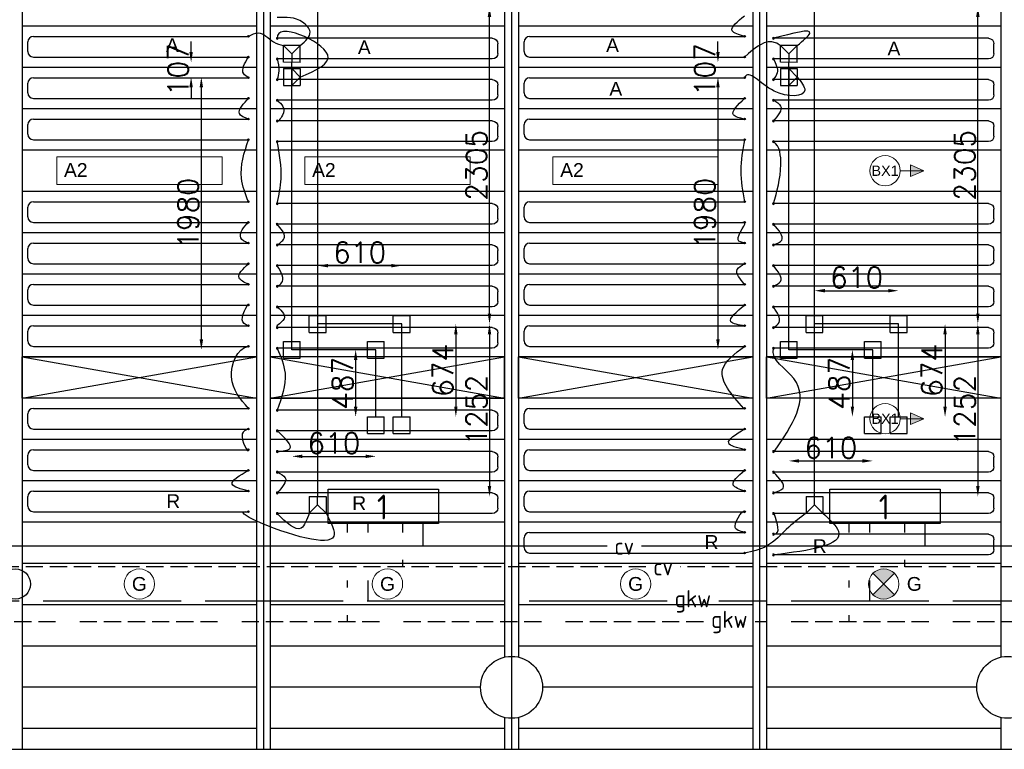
# Model space of a CAD drawing. Extents: x 7383 to 861143, y -570072 to -203000.
# Tile 24 of 30: x 468475 to 475618, y -257718 to -252422. Entities that reach past the tile are written whole.
import ezdxf
from ezdxf.enums import TextEntityAlignment as Align

# ---------------------------------------------------------------- set-up
doc = ezdxf.new("R2010")
doc.units = 0
doc.header["$LTSCALE"] = 25
for name, pattern in [('2322105', [47, 40, -7]), ('2322106', [47, 5, -2, 5, -2, 5, -2, 5, -2, 5, -2, 5, -7]), ('2322107', [2000, 1000, 1000]), ('2322108', [7, 5, -2])]:
    doc.linetypes.add(name, pattern=pattern)
doc.layers.get('0').update_dxf_attribs({"linetype": 'CONTINUOUS'})
doc.layers.get('DEFPOINTS').update_dxf_attribs({"linetype": 'CONTINUOUS'})
for name, color, linetype in [('60', 7, 'CONTINUOUS'), ('KP-bandraster', 5, 'CONTINUOUS'), ('KP-koppelingen', 6, 'CONTINUOUS'), ('KP-leidingen(aanvoer)', 5, 'CONTINUOUS'), ('KP-leidingen(retour)', 1, 'CONTINUOUS'), ('KP-Lucht aanvoer', 6, 'CONTINUOUS'), ('KP-lucht centreline', 2, 'CONTINUOUS'), ('KP-maatvoering', 7, 'CONTINUOUS'), ('KP-Melders', 3, 'CONTINUOUS'), ('KP-Oppervlak', 3, 'CONTINUOUS'), ('KP-panelen', 1, 'CONTINUOUS'), ('KP-registers', 4, 'CONTINUOUS'), ('KP-slangen', 7, 'CONTINUOUS'), ('KP-tekst', 7, 'CONTINUOUS'), ('SYM-W', 7, 'CONTINUOUS'), ('WB561---_ATT', 7, 'CONTINUOUS'), ('WL5501--', 130, 'CONTINUOUS'), ('WL5502--', 130, 'CONTINUOUS'), ('WL561---_AANVOER', 10, 'CONTINUOUS'), ('WL561---_RETOUR', 10, 'CONTINUOUS'), ('WT550---_CODE', 1, 'CONTINUOUS'), ('WT561---_CODE', 1, 'CONTINUOUS')]:
    doc.layers.add(name, color=color, linetype=linetype)
doc.layers.add('KP-Verlichting', color=2, linetype='CONTINUOUS', lineweight=18)
doc.styles.add('arial', font='ARIAL.TTF')
doc.styles.add('ISO', font='ISO.SHX')
doc.styles.add('MAATVOERING', font='iso.shx')
doc.styles.add('VERWOL-1', font='ROMANS.SHX')
doc.dimstyles.new('MARTIN', dxfattribs={"dimscale": 0, "dimtxt": 50, "dimasz": 75, "dimexe": 4, "dimexo": 4, "dimgap": 20, "dimtad": 1, "dimdec": 0, "dimrnd": 0.01, "dimzin": 1, "dimdsep": 46, "dimtxsty": 'VERWOL-1', "dimcen": -25, "dimdle": 1, "dimclrd": 7, "dimclre": 2, "dimclrt": 7, "dimadec": 0, "dimazin": 0, "dimtfac": 1, "dimtdec": 0, "dimtix": 1, "dimtofl": 0, "dimtmove": 0, "dimatfit": 3, "dimldrblk": 'OBLIQUE', "dimfxl": 0, "dimtvp": 33.333333, "dimtolj": 1, "dimtzin": 1, "dimarcsym": 0})

# ---------------------------------------------------------------- blocks, each defined once
blk = doc.blocks.new('A$C3C0C6C1A')
at = {"layer": 'SYM-W', "color": 2, "linetype": 'Continuous'}
for points in [[(49869.6, -5411.6), (49069.6, -5411.6), (49069.6, -5161.6), (49869.6, -5161.6)], [(53510.2, -5411.5), (52710.2, -5411.5), (52710.2, -5161.5), (53510.2, -5161.5)]]:
    blk.add_lwpolyline(points, close=True, dxfattribs=at)
at = {"layer": 'WL5501--', "linetype": '2322105'}
for p, q in [((49359.1, -5475.5), (49359.1, -5411.6)), ((52999.8, -5475.5), (52999.8, -5411.5)), ((49359.1, -5975.5), (49359.1, -5825.5)), ((52999.8, -5975.5), (52999.8, -5825.5)), ((51528.1, -5975.5), (43924.1, -5975.5)), ((62827.7, -5975.5), (51903.1, -5975.5))]:
    blk.add_line(p, q, dxfattribs=at)
at = {"layer": 'WL5502--', "linetype": '2322106'}
for p, q in [((49209.1, -5475.5), (49209.1, -5411.6)), ((52849.8, -5475.5), (52849.8, -5411.5)), ((49209.1, -5875.5), (49209.1, -5825.5)), ((52849.8, -5875.5), (52849.8, -5825.5)), ((51792.3, -6125.5), (43774.1, -6125.5)), ((49209.1, -6125.5), (49209.1, -6075.5)), ((62827.7, -6125.5), (52167.3, -6125.5)), ((52849.8, -6125.5), (52849.8, -6075.5))]:
    blk.add_line(p, q, dxfattribs=at)
at = {"layer": 'WL561---_AANVOER', "linetype": '2322107'}
for p, q in [((49759.1, -5575.5), (49759.1, -5411.6)), ((53399.8, -5575.5), (53399.8, -5411.5)), ((51093, -5575.5), (44324.1, -5575.5)), ((62827.7, -5575.5), (51343, -5575.5))]:
    blk.add_line(p, q, dxfattribs=at)
at = {"layer": 'WL561---_RETOUR', "linetype": '2322108'}
for p, q in [((49609.1, -5411.6), (49609.1, -5475.5)), ((53249.8, -5411.5), (53249.8, -5475.5)), ((49609.1, -5675.5), (49609.1, -5725.5)), ((53249.8, -5675.5), (53249.8, -5725.5)), ((51375.1, -5725.5), (44174.1, -5725.5)), ((62827.7, -5725.5), (51625.1, -5725.5))]:
    blk.add_line(p, q, dxfattribs=at)
at = {"layer": '60', "color": 1, "linetype": 'Continuous', "style": 'ISO'}
for p in [(49423.3, -5381.3), (53063.9, -5381.2)]:
    blk.add_text('1', height=180, dxfattribs=at).set_placement(p)
at = {"layer": 'WT550---_CODE', "color": 2, "style": 'MAATVOERING'}
for p in [(51715.6, -5975.5), (51979.8, -6125.5)]:
    blk.add_text('gkw', height=125, dxfattribs=at).set_placement(p, align=Align.MIDDLE)
at = {"layer": 'WT561---_CODE', "color": 2, "style": 'MAATVOERING'}
for p in [(51218, -5575.5), (51500.1, -5725.5)]:
    blk.add_text('cv', height=125, dxfattribs=at).set_placement(p, align=Align.MIDDLE)
blk = doc.blocks.new('Register A')
at = {"layer": 'KP-registers', "linetype": 'Continuous'}
for p, q in [((90, 225), (1644, 225)), ((50, 115), (50, 185)), ((90, 75), (1644, 75))]:
    blk.add_line(p, q, dxfattribs=at)
for centre in [(1650, 225), (1650, 75)]:
    blk.add_circle(centre, 6, dxfattribs=at)
for centre, start, end in [((90, 185), 90, 180), ((90, 115), 180, 270)]:
    blk.add_arc(centre, 40, start, end, dxfattribs=at)
blk = doc.blocks.new('*D103')
at = {"layer": 'DEFPOINTS', "color": 0, "linetype": 'Continuous', "transparency": 16777216}
for p in [(471246.3, -254630.7), (471246.3, -255305), (471639.1, -255305)]:
    blk.add_point(p, dxfattribs=at)
at = {"layer": 'KP-maatvoering', "color": 7, "linetype": 'Continuous', "lineweight": -2, "transparency": 16777216}
blk.add_line((471639.1, -254705.7), (471639.1, -255230), dxfattribs=at)
at = {"layer": 'KP-maatvoering', "color": 7, "linetype": 'Continuous', "transparency": 16777216}
for points in [[(471626.6, -254705.7), (471651.6, -254705.7), (471639.1, -254630.7)], [(471626.6, -255230), (471651.6, -255230), (471639.1, -255305)]]:
    blk.add_solid(points, dxfattribs=at)
at = {"layer": 'KP-maatvoering', "color": 7, "linetype": 'Continuous', "transparency": 16777216, "insert": (471544.1, -254967.9), "char_height": 150, "attachment_point": 5, "rotation": 90, "style": 'VERWOL-1'}
blk.add_mtext('\\A1;674', dxfattribs=at)
blk = doc.blocks.new('_OBLIQUE')
at = {"color": 0, "linetype": 'ByBlock'}
blk.add_line((-0.5, -0.5), (0.5, 0.5), dxfattribs=at)
blk = doc.blocks.new('*D104')
at = {"layer": 'DEFPOINTS', "color": 0, "linetype": 'Continuous', "transparency": 16777216}
for p in [(471059.1, -254817.9), (470912.2, -255305), (471059.1, -255305)]:
    blk.add_point(p, dxfattribs=at)
at = {"layer": 'KP-maatvoering', "color": 7, "linetype": 'Continuous', "lineweight": -2, "transparency": 16777216}
blk.add_line((470912.2, -254892.9), (470912.2, -255230), dxfattribs=at)
at = {"layer": 'KP-maatvoering', "color": 7, "linetype": 'Continuous', "transparency": 16777216}
for points in [[(470899.7, -254892.9), (470924.7, -254892.9), (470912.2, -254817.9)], [(470899.7, -255230), (470924.7, -255230), (470912.2, -255305)]]:
    blk.add_solid(points, dxfattribs=at)
at = {"layer": 'KP-maatvoering', "color": 7, "linetype": 'Continuous', "transparency": 16777216, "insert": (470817.2, -255061.5), "char_height": 150, "attachment_point": 5, "rotation": 90, "style": 'VERWOL-1'}
blk.add_mtext('\\A1;487', dxfattribs=at)
blk = doc.blocks.new('*D105')
at = {"layer": 'DEFPOINTS', "color": 0, "linetype": 'Continuous', "transparency": 16777216}
for p in [(471246.3, -254207.3), (470636.8, -254630.7), (471246.3, -254630.7)]:
    blk.add_point(p, dxfattribs=at)
at = {"layer": 'KP-maatvoering', "color": 7, "linetype": 'Continuous', "lineweight": -2, "transparency": 16777216}
blk.add_line((470711.8, -254207.3), (471171.3, -254207.3), dxfattribs=at)
at = {"layer": 'KP-maatvoering', "color": 7, "linetype": 'Continuous', "transparency": 16777216}
for points in [[(470711.8, -254194.8), (470711.8, -254219.8), (470636.8, -254207.3)], [(471171.3, -254194.8), (471171.3, -254219.8), (471246.3, -254207.3)]]:
    blk.add_solid(points, dxfattribs=at)
at = {"layer": 'KP-maatvoering', "color": 7, "linetype": 'Continuous', "transparency": 16777216, "insert": (470941.6, -254112.3), "char_height": 150, "attachment_point": 5, "style": 'VERWOL-1'}
blk.add_mtext('\\A1;610', dxfattribs=at)
blk = doc.blocks.new('*D106')
at = {"layer": 'DEFPOINTS', "color": 0, "linetype": 'Continuous', "transparency": 16777216}
for p in [(470449.6, -254817.9), (471059.1, -254817.9), (471059.1, -255591.4)]:
    blk.add_point(p, dxfattribs=at)
at = {"layer": 'KP-maatvoering', "color": 7, "linetype": 'Continuous', "lineweight": -2, "transparency": 16777216}
blk.add_line((470524.6, -255591.4), (470984.1, -255591.4), dxfattribs=at)
at = {"layer": 'KP-maatvoering', "color": 7, "linetype": 'Continuous', "transparency": 16777216}
for points in [[(470524.6, -255578.9), (470524.6, -255603.9), (470449.6, -255591.4)], [(470984.1, -255578.9), (470984.1, -255603.9), (471059.1, -255591.4)]]:
    blk.add_solid(points, dxfattribs=at)
at = {"layer": 'KP-maatvoering', "color": 7, "linetype": 'Continuous', "transparency": 16777216, "insert": (470754.4, -255496.4), "char_height": 150, "attachment_point": 5, "style": 'VERWOL-1'}
blk.add_mtext('\\A1;610', dxfattribs=at)
blk = doc.blocks.new('*D107')
at = {"layer": 'DEFPOINTS', "color": 0, "linetype": 'Continuous', "transparency": 16777216}
for p in [(470636.8, -254630.7), (470636.8, -255882.4), (471883.1, -255882.4)]:
    blk.add_point(p, dxfattribs=at)
at = {"layer": 'KP-maatvoering', "color": 7, "linetype": 'Continuous', "lineweight": -2, "transparency": 16777216}
blk.add_line((471883.1, -254705.7), (471883.1, -255807.4), dxfattribs=at)
at = {"layer": 'KP-maatvoering', "color": 7, "linetype": 'Continuous', "transparency": 16777216}
for points in [[(471870.6, -254705.7), (471895.6, -254705.7), (471883.1, -254630.7)], [(471870.6, -255807.4), (471895.6, -255807.4), (471883.1, -255882.4)]]:
    blk.add_solid(points, dxfattribs=at)
at = {"layer": 'KP-maatvoering', "color": 7, "linetype": 'Continuous', "transparency": 16777216, "insert": (471788.1, -255256.6), "char_height": 150, "attachment_point": 5, "rotation": 90, "style": 'VERWOL-1'}
blk.add_mtext('\\A1;1252', dxfattribs=at)
blk = doc.blocks.new('*D108')
at = {"layer": 'DEFPOINTS', "color": 0, "linetype": 'Continuous', "transparency": 16777216}
for p in [(470636.8, -252326.2), (471883.1, -252326.2), (470636.8, -254630.7)]:
    blk.add_point(p, dxfattribs=at)
at = {"layer": 'KP-maatvoering', "color": 7, "linetype": 'Continuous', "lineweight": -2, "transparency": 16777216}
blk.add_line((471883.1, -254555.7), (471883.1, -252401.2), dxfattribs=at)
at = {"layer": 'KP-maatvoering', "color": 7, "linetype": 'Continuous', "transparency": 16777216}
for points in [[(471870.6, -252401.2), (471895.6, -252401.2), (471883.1, -252326.2)], [(471870.6, -254555.7), (471895.6, -254555.7), (471883.1, -254630.7)]]:
    blk.add_solid(points, dxfattribs=at)
at = {"layer": 'KP-maatvoering', "color": 7, "linetype": 'Continuous', "transparency": 16777216, "insert": (471788.1, -253478.5), "char_height": 150, "attachment_point": 5, "rotation": 90, "style": 'VERWOL-1'}
blk.add_mtext('\\A1;2305', dxfattribs=at)
blk = doc.blocks.new('*D109')
at = {"layer": 'DEFPOINTS', "color": 0, "linetype": 'Continuous', "transparency": 16777216}
for p in [(469792.7, -252838), (470388.8, -252838), (470449.6, -254817.9)]:
    blk.add_point(p, dxfattribs=at)
at = {"layer": 'KP-maatvoering', "color": 7, "linetype": 'Continuous', "lineweight": -2, "transparency": 16777216}
blk.add_line((469792.7, -254742.9), (469792.7, -252913), dxfattribs=at)
at = {"layer": 'KP-maatvoering', "color": 7, "linetype": 'Continuous', "transparency": 16777216}
for points in [[(469780.2, -252913), (469805.2, -252913), (469792.7, -252838)], [(469780.2, -254742.9), (469805.2, -254742.9), (469792.7, -254817.9)]]:
    blk.add_solid(points, dxfattribs=at)
at = {"layer": 'KP-maatvoering', "color": 7, "linetype": 'Continuous', "transparency": 16777216, "insert": (469697.7, -253828), "char_height": 150, "attachment_point": 5, "rotation": 90, "style": 'VERWOL-1'}
blk.add_mtext('\\A1;1980', dxfattribs=at)
blk = doc.blocks.new('*D110')
at = {"layer": 'DEFPOINTS', "color": 0, "linetype": 'Continuous', "transparency": 16777216}
for p in [(469718.5, -252731.3), (470449.6, -252731.3), (470388.8, -252838)]:
    blk.add_point(p, dxfattribs=at)
at = {"layer": 'KP-maatvoering', "color": 7, "linetype": 'Continuous', "lineweight": -2, "transparency": 16777216}
for p, q in [((469718.5, -252656.3), (469718.5, -252581.3)), ((469718.5, -252913), (469718.5, -252988))]:
    blk.add_line(p, q, dxfattribs=at)
at = {"layer": 'KP-maatvoering', "color": 7, "linetype": 'Continuous', "transparency": 16777216}
for points in [[(469706, -252656.3), (469731, -252656.3), (469718.5, -252731.3)], [(469706, -252913), (469731, -252913), (469718.5, -252838)]]:
    blk.add_solid(points, dxfattribs=at)
at = {"layer": 'KP-maatvoering', "color": 7, "linetype": 'Continuous', "transparency": 16777216, "insert": (469623.5, -252784.7), "char_height": 150, "attachment_point": 5, "rotation": 90, "style": 'VERWOL-1'}
blk.add_mtext('\\A1;107', dxfattribs=at)
blk = doc.blocks.new('*D111')
at = {"layer": 'DEFPOINTS', "color": 0, "linetype": 'Continuous', "transparency": 16777216}
for p in [(474851.4, -254630.7), (474851.4, -255305), (475188.2, -255305)]:
    blk.add_point(p, dxfattribs=at)
at = {"layer": 'KP-maatvoering', "color": 7, "linetype": 'Continuous', "lineweight": -2, "transparency": 16777216}
blk.add_line((475188.2, -254705.7), (475188.2, -255230), dxfattribs=at)
at = {"layer": 'KP-maatvoering', "color": 7, "linetype": 'Continuous', "transparency": 16777216}
for points in [[(475175.7, -254705.7), (475200.7, -254705.7), (475188.2, -254630.7)], [(475175.7, -255230), (475200.7, -255230), (475188.2, -255305)]]:
    blk.add_solid(points, dxfattribs=at)
at = {"layer": 'KP-maatvoering', "color": 7, "linetype": 'Continuous', "transparency": 16777216, "insert": (475093.2, -254967.9), "char_height": 150, "attachment_point": 5, "rotation": 90, "style": 'VERWOL-1'}
blk.add_mtext('\\A1;674', dxfattribs=at)
blk = doc.blocks.new('*D112')
at = {"layer": 'DEFPOINTS', "color": 0, "linetype": 'Continuous', "transparency": 16777216}
for p in [(474664.2, -254817.9), (474516, -255305), (474664.2, -255305)]:
    blk.add_point(p, dxfattribs=at)
at = {"layer": 'KP-maatvoering', "color": 7, "linetype": 'Continuous', "lineweight": -2, "transparency": 16777216}
blk.add_line((474516, -254892.9), (474516, -255230), dxfattribs=at)
at = {"layer": 'KP-maatvoering', "color": 7, "linetype": 'Continuous', "transparency": 16777216}
for points in [[(474503.5, -254892.9), (474528.5, -254892.9), (474516, -254817.9)], [(474503.5, -255230), (474528.5, -255230), (474516, -255305)]]:
    blk.add_solid(points, dxfattribs=at)
at = {"layer": 'KP-maatvoering', "color": 7, "linetype": 'Continuous', "transparency": 16777216, "insert": (474421, -255061.5), "char_height": 150, "attachment_point": 5, "rotation": 90, "style": 'VERWOL-1'}
blk.add_mtext('\\A1;487', dxfattribs=at)
blk = doc.blocks.new('*D113')
at = {"layer": 'DEFPOINTS', "color": 0, "linetype": 'Continuous', "transparency": 16777216}
for p in [(474851.4, -254389), (474241.9, -254630.7), (474851.4, -254630.7)]:
    blk.add_point(p, dxfattribs=at)
at = {"layer": 'KP-maatvoering', "color": 7, "linetype": 'Continuous', "lineweight": -2, "transparency": 16777216}
blk.add_line((474316.9, -254389), (474776.4, -254389), dxfattribs=at)
at = {"layer": 'KP-maatvoering', "color": 7, "linetype": 'Continuous', "transparency": 16777216}
for points in [[(474316.9, -254376.5), (474316.9, -254401.5), (474241.9, -254389)], [(474776.4, -254376.5), (474776.4, -254401.5), (474851.4, -254389)]]:
    blk.add_solid(points, dxfattribs=at)
at = {"layer": 'KP-maatvoering', "color": 7, "linetype": 'Continuous', "transparency": 16777216, "insert": (474546.7, -254294), "char_height": 150, "attachment_point": 5, "style": 'VERWOL-1'}
blk.add_mtext('\\A1;610', dxfattribs=at)
blk = doc.blocks.new('*D114')
at = {"layer": 'DEFPOINTS', "color": 0, "linetype": 'Continuous', "transparency": 16777216}
for p in [(474241.9, -254630.7), (474241.9, -255882.4), (475426.2, -255882.4)]:
    blk.add_point(p, dxfattribs=at)
at = {"layer": 'KP-maatvoering', "color": 7, "linetype": 'Continuous', "lineweight": -2, "transparency": 16777216}
blk.add_line((475426.2, -254705.7), (475426.2, -255807.4), dxfattribs=at)
at = {"layer": 'KP-maatvoering', "color": 7, "linetype": 'Continuous', "transparency": 16777216}
for points in [[(475413.7, -254705.7), (475438.7, -254705.7), (475426.2, -254630.7)], [(475413.7, -255807.4), (475438.7, -255807.4), (475426.2, -255882.4)]]:
    blk.add_solid(points, dxfattribs=at)
at = {"layer": 'KP-maatvoering', "color": 7, "linetype": 'Continuous', "transparency": 16777216, "insert": (475331.2, -255256.6), "char_height": 150, "attachment_point": 5, "rotation": 90, "style": 'VERWOL-1'}
blk.add_mtext('\\A1;1252', dxfattribs=at)
blk = doc.blocks.new('*D115')
at = {"layer": 'DEFPOINTS', "color": 0, "linetype": 'Continuous', "transparency": 16777216}
for p in [(474241.9, -252326.2), (475426.2, -252326.2), (474241.9, -254630.7)]:
    blk.add_point(p, dxfattribs=at)
at = {"layer": 'KP-maatvoering', "color": 7, "linetype": 'Continuous', "lineweight": -2, "transparency": 16777216}
blk.add_line((475426.2, -254555.7), (475426.2, -252401.2), dxfattribs=at)
at = {"layer": 'KP-maatvoering', "color": 7, "linetype": 'Continuous', "transparency": 16777216}
for points in [[(475413.7, -252401.2), (475438.7, -252401.2), (475426.2, -252326.2)], [(475413.7, -254555.7), (475438.7, -254555.7), (475426.2, -254630.7)]]:
    blk.add_solid(points, dxfattribs=at)
at = {"layer": 'KP-maatvoering', "color": 7, "linetype": 'Continuous', "transparency": 16777216, "insert": (475331.2, -253478.5), "char_height": 150, "attachment_point": 5, "rotation": 90, "style": 'VERWOL-1'}
blk.add_mtext('\\A1;2305', dxfattribs=at)
blk = doc.blocks.new('*D116')
at = {"layer": 'DEFPOINTS', "color": 0, "linetype": 'Continuous', "transparency": 16777216}
for p in [(474054.7, -252731.3), (473540.6, -252838), (473993.9, -252838)]:
    blk.add_point(p, dxfattribs=at)
at = {"layer": 'KP-maatvoering', "color": 7, "linetype": 'Continuous', "lineweight": -2, "transparency": 16777216}
for p, q in [((473540.6, -252656.3), (473540.6, -252581.3)), ((473540.6, -252913), (473540.6, -252988))]:
    blk.add_line(p, q, dxfattribs=at)
at = {"layer": 'KP-maatvoering', "color": 7, "linetype": 'Continuous', "transparency": 16777216}
for points in [[(473528.1, -252656.3), (473553.1, -252656.3), (473540.6, -252731.3)], [(473528.1, -252913), (473553.1, -252913), (473540.6, -252838)]]:
    blk.add_solid(points, dxfattribs=at)
at = {"layer": 'KP-maatvoering', "color": 7, "linetype": 'Continuous', "transparency": 16777216, "insert": (473445.6, -252784.7), "char_height": 150, "attachment_point": 5, "rotation": 90, "style": 'VERWOL-1'}
blk.add_mtext('\\A1;107', dxfattribs=at)
blk = doc.blocks.new('*D117')
at = {"layer": 'DEFPOINTS', "color": 0, "linetype": 'Continuous', "transparency": 16777216}
for p in [(473993.9, -252838), (473540.6, -254817.9), (474054.7, -254817.9)]:
    blk.add_point(p, dxfattribs=at)
at = {"layer": 'KP-maatvoering', "color": 7, "linetype": 'Continuous', "lineweight": -2, "transparency": 16777216}
blk.add_line((473540.6, -252913), (473540.6, -254742.9), dxfattribs=at)
at = {"layer": 'KP-maatvoering', "color": 7, "linetype": 'Continuous', "transparency": 16777216}
for points in [[(473528.1, -252913), (473553.1, -252913), (473540.6, -252838)], [(473528.1, -254742.9), (473553.1, -254742.9), (473540.6, -254817.9)]]:
    blk.add_solid(points, dxfattribs=at)
at = {"layer": 'KP-maatvoering', "color": 7, "linetype": 'Continuous', "transparency": 16777216, "insert": (473445.6, -253828), "char_height": 150, "attachment_point": 5, "rotation": 90, "style": 'VERWOL-1'}
blk.add_mtext('\\A1;1980', dxfattribs=at)
blk = doc.blocks.new('*D118')
at = {"layer": 'DEFPOINTS', "color": 0, "linetype": 'Continuous', "transparency": 16777216}
for p in [(474054.7, -254817.9), (474664.2, -254817.9), (474664.2, -255624.8)]:
    blk.add_point(p, dxfattribs=at)
at = {"layer": 'KP-maatvoering', "color": 7, "linetype": 'Continuous', "lineweight": -2, "transparency": 16777216}
blk.add_line((474129.7, -255624.8), (474589.2, -255624.8), dxfattribs=at)
at = {"layer": 'KP-maatvoering', "color": 7, "linetype": 'Continuous', "transparency": 16777216}
for points in [[(474129.7, -255612.3), (474129.7, -255637.3), (474054.7, -255624.8)], [(474589.2, -255612.3), (474589.2, -255637.3), (474664.2, -255624.8)]]:
    blk.add_solid(points, dxfattribs=at)
at = {"layer": 'KP-maatvoering', "color": 7, "linetype": 'Continuous', "transparency": 16777216, "insert": (474359.5, -255529.8), "char_height": 150, "attachment_point": 5, "style": 'VERWOL-1'}
blk.add_mtext('\\A1;610', dxfattribs=at)

msp = doc.modelspace()

# ---------------------------------------------------------------- hatches: boundary and pattern name
at = {"layer": 'KP-Verlichting', "linetype": 'Continuous'}
h = msp.add_hatch(color=256, dxfattribs=at)
h.paths.add_polyline_path([(475035.1, -253518.2), (474937.2, -253518.2), (474937.2, -253560.2)])
h.paths.add_polyline_path([(475035.1, -253518.2), (474937.2, -253476.1), (474937.2, -253518.2)])
h = msp.add_hatch(color=256, dxfattribs=at)
h.paths.add_polyline_path([(475035.1, -255318.2), (474937.2, -255318.2), (474937.2, -255360.2)])
h.paths.add_polyline_path([(475035.1, -255318.2), (474937.2, -255276.1), (474937.2, -255318.2)])
h = msp.add_hatch(color=256, dxfattribs=at)
h.paths.add_polyline_path([(474665.3, -256440.4), (474743.1, -256518.2), (474820.9, -256440.4, 0.414214)])
h.paths.add_polyline_path([(474665.3, -256595.9, 0.414214), (474820.9, -256595.9), (474743.1, -256518.2)])

# ---------------------------------------------------------------- linework, layer by layer
at = {"layer": 'KP-bandraster', "linetype": 'Continuous'}
for p, q in [((468493.1, -250218.2), (468493.1, -257718.2)), ((470193.1, -250218.2), (470193.1, -257718.2)), ((470293.1, -250218.2), (470293.1, -257718.2)), ((473793.1, -250218.2), (473793.1, -257718.2)), ((473893.1, -250218.2), (473893.1, -257718.2)), ((471993.1, -250887.6), (471993.1, -257048.8)), ((472093.1, -250887.6), (472093.1, -257048.8)), ((475593.1, -250887.6), (475593.1, -257048.8)), ((471993.1, -257487.6), (471993.1, -257718.2)), ((472093.1, -257487.6), (472093.1, -257718.2)), ((475593.1, -257487.6), (475593.1, -257718.2))]:
    msp.add_line(p, q, dxfattribs=at)
for centre in [(472043.1, -257268.2), (475643.1, -257268.2)]:
    msp.add_circle(centre, 225, dxfattribs=at)
at = {"layer": 'KP-koppelingen', "linetype": 'Continuous'}
for p, q in [((470388.8, -252731.3), (470388.8, -252609.7)), ((470510.5, -252609.7), (470388.8, -252609.7)), ((470388.8, -252609.7), (470449.6, -252670.5)), ((470449.6, -252670.5), (470510.5, -252609.7)), ((470510.4, -252731.4), (470510.5, -252609.7)), ((473993.9, -252731.3), (473993.9, -252609.7)), ((474115.6, -252609.7), (473993.9, -252609.7)), ((473993.9, -252609.7), (474054.7, -252670.5)), ((474054.7, -252670.5), (474115.6, -252609.7)), ((474115.5, -252731.4), (474115.6, -252609.7)), ((470449.6, -252670.5), (470449.6, -252731.3)), ((474054.7, -252670.5), (474054.7, -252731.3)), ((470388.7, -252777.2), (470510.4, -252777)), ((470388.7, -252777.2), (470388.8, -252898.8)), ((470510.4, -252731.4), (470388.8, -252731.3)), ((470449.5, -252777.1), (470449.7, -252898.7)), ((470510.4, -252837.9), (470449.5, -252777.1)), ((470510.4, -252777), (470510.5, -252898.7)), ((473993.8, -252777.2), (474115.5, -252777)), ((473993.8, -252777.2), (473993.9, -252898.8)), ((474115.5, -252731.4), (473993.9, -252731.3)), ((474054.7, -252777.1), (474054.8, -252898.7)), ((474115.5, -252837.9), (474054.7, -252777.1)), ((474115.5, -252777), (474115.6, -252898.7)), ((470449.7, -252898.7), (470510.4, -252837.9)), ((474054.8, -252898.7), (474115.5, -252837.9)), ((470388.8, -252898.8), (470510.5, -252898.7)), ((473993.9, -252898.8), (474115.6, -252898.7)), ((470576, -254691.6), (470576, -254569.9)), ((470576, -254569.9), (470697.6, -254569.9)), ((470697.6, -254691.6), (470697.6, -254569.9)), ((471185.5, -254691.6), (471185.5, -254569.9)), ((471185.5, -254569.9), (471307.1, -254569.9)), ((471307.1, -254691.6), (471307.1, -254569.9)), ((474181.1, -254691.6), (474181.1, -254569.9)), ((474181.1, -254569.9), (474302.7, -254569.9)), ((474302.7, -254691.6), (474302.7, -254569.9)), ((474790.6, -254691.6), (474790.6, -254569.9)), ((474790.6, -254569.9), (474912.2, -254569.9)), ((474912.2, -254691.6), (474912.2, -254569.9)), ((470576, -254691.6), (470697.6, -254691.6)), ((471185.5, -254691.6), (471307.1, -254691.6)), ((474181.1, -254691.6), (474302.7, -254691.6)), ((474790.6, -254691.6), (474912.2, -254691.6)), ((470388.8, -254878.8), (470388.8, -254757.1)), ((470388.8, -254757.1), (470510.4, -254757.1)), ((470510.4, -254878.8), (470510.4, -254757.1)), ((470998.3, -254878.8), (470998.3, -254757.1)), ((470998.3, -254757.1), (471119.9, -254757.1)), ((471119.9, -254878.8), (471119.9, -254757.1)), ((473993.9, -254878.8), (473993.9, -254757.1)), ((473993.9, -254757.1), (474115.5, -254757.1)), ((474115.5, -254878.8), (474115.5, -254757.1)), ((474603.4, -254878.8), (474603.4, -254757.1)), ((474603.4, -254757.1), (474725, -254757.1)), ((474725, -254878.8), (474725, -254757.1)), ((470388.8, -254878.8), (470510.4, -254878.8)), ((470998.3, -254878.8), (471119.9, -254878.8)), ((473993.9, -254878.8), (474115.5, -254878.8)), ((474603.4, -254878.8), (474725, -254878.8)), ((470998.3, -255426.6), (470998.3, -255305)), ((470998.3, -255305), (471119.9, -255305)), ((471119.9, -255426.6), (471119.9, -255305)), ((471185.5, -255426.6), (471185.5, -255305)), ((471185.5, -255305), (471307.1, -255305)), ((471307.1, -255426.6), (471307.1, -255305)), ((474603.4, -255426.6), (474603.4, -255305)), ((474603.4, -255305), (474725, -255305)), ((474725, -255426.6), (474725, -255305)), ((474790.6, -255426.6), (474790.6, -255305)), ((474790.6, -255305), (474912.2, -255305)), ((474912.2, -255426.6), (474912.2, -255305)), ((470998.3, -255426.6), (471119.9, -255426.6)), ((471185.5, -255426.6), (471307.1, -255426.6)), ((474603.4, -255426.6), (474725, -255426.6)), ((474790.6, -255426.6), (474912.2, -255426.6)), ((470575.6, -255882.4), (470575.5, -256004)), ((470636.4, -255943.3), (470575.5, -256004)), ((470575.6, -255882.4), (470697.3, -255882.5)), ((470636.4, -255943.3), (470636.4, -255882.4)), ((470697.2, -256004.1), (470636.4, -255943.3)), ((470697.3, -255882.5), (470697.2, -256004.1)), ((474180.7, -255882.4), (474180.6, -256004)), ((474241.5, -255943.3), (474180.6, -256004)), ((474180.7, -255882.4), (474302.4, -255882.5)), ((474241.5, -255943.3), (474241.5, -255882.4)), ((474302.3, -256004.1), (474241.5, -255943.3)), ((474302.4, -255882.5), (474302.3, -256004.1)), ((470575.5, -256004), (470697.2, -256004.1)), ((474180.6, -256004), (474302.3, -256004.1))]:
    msp.add_line(p, q, dxfattribs=at)
at = {"layer": 'KP-leidingen(aanvoer)', "linetype": 'Continuous'}
for p, q in [((470449.6, -254817.9), (470449.6, -252731.3)), ((474054.7, -254817.9), (474054.7, -252731.3)), ((471059.1, -254817.9), (470449.6, -254817.9)), ((471059.1, -255305), (471059.1, -254817.9)), ((474664.2, -254817.9), (474054.7, -254817.9)), ((474664.2, -255305), (474664.2, -254817.9))]:
    msp.add_line(p, q, dxfattribs=at)
at = {"layer": 'KP-leidingen(retour)', "linetype": 'Continuous'}
for p, q in [((470636.8, -255882.4), (470636.8, -252326.2)), ((474241.9, -255882.4), (474241.9, -252326.2)), ((471246.3, -254630.7), (470636.8, -254630.7)), ((471246.3, -255305), (471246.3, -254630.7)), ((474851.4, -254630.7), (474241.9, -254630.7)), ((474851.4, -255305), (474851.4, -254630.7))]:
    msp.add_line(p, q, dxfattribs=at)
at = {"layer": 'KP-Lucht aanvoer', "linetype": 'Continuous'}
for p, q in [((468493.1, -254868.2), (470193.1, -254868.2)), ((468493.1, -255168.2), (468493.1, -254868.2)), ((468493.1, -254868.2), (470193.1, -255168.2)), ((468493.1, -255168.2), (470193.1, -254868.2)), ((470193.1, -254868.2), (470193.1, -255168.2)), ((470293.1, -254868.2), (470293.1, -255168.2)), ((471993.1, -254868.2), (470293.1, -254868.2)), ((470293.1, -254868.2), (471993.1, -255168.2)), ((470293.1, -255168.2), (471993.1, -254868.2)), ((471993.1, -255168.2), (471993.1, -254868.2)), ((472093.1, -255168.2), (472093.1, -254868.2)), ((472093.1, -254868.2), (473793.1, -254868.2)), ((472093.1, -255168.2), (473793.1, -254868.2)), ((472093.1, -254868.2), (473793.1, -255168.2)), ((473793.1, -254868.2), (473793.1, -255168.2)), ((473893.1, -255168.2), (473893.1, -254868.2)), ((473893.1, -254868.2), (475593.1, -254868.2)), ((473893.1, -255168.2), (475593.1, -254868.2)), ((473893.1, -254868.2), (475593.1, -255168.2)), ((475593.1, -254868.2), (475593.1, -255168.2)), ((470193.1, -255168.2), (468493.1, -255168.2)), ((470293.1, -255168.2), (471993.1, -255168.2)), ((473793.1, -255168.2), (472093.1, -255168.2)), ((475593.1, -255168.2), (473893.1, -255168.2))]:
    msp.add_line(p, q, dxfattribs=at)
at = {"layer": 'KP-lucht centreline', "linetype": 'Continuous'}
for p, q in [((470243.1, -250218.2), (470243.1, -257718.2)), ((472043.1, -250218.2), (472043.1, -257718.2)), ((473843.1, -250218.2), (473843.1, -257718.2))]:
    msp.add_line(p, q, dxfattribs=at)
at = {"layer": 'KP-Melders', "linetype": 'Continuous'}
msp.add_circle((468443.1, -256518.2), 110, dxfattribs=at)
at = {"layer": 'KP-Oppervlak', "linetype": 'Continuous'}
msp.add_line((439693.1, -257718.2), (490493.1, -257718.2), dxfattribs=at)
at = {"layer": 'KP-panelen', "linetype": 'Continuous'}
for p, q in [((470193.1, -252468.2), (468493.1, -252468.2)), ((471993.1, -252468.2), (470293.1, -252468.2)), ((473793.1, -252468.2), (472093.1, -252468.2)), ((475593.1, -252468.2), (473893.1, -252468.2)), ((470193.1, -252768.2), (468493.1, -252768.2)), ((471993.1, -252768.2), (470293.1, -252768.2)), ((473793.1, -252768.2), (472093.1, -252768.2)), ((475593.1, -252768.2), (473893.1, -252768.2)), ((470193.1, -253068.2), (468493.1, -253068.2)), ((471993.1, -253068.2), (470293.1, -253068.2)), ((473793.1, -253068.2), (472093.1, -253068.2)), ((475593.1, -253068.2), (473893.1, -253068.2)), ((470193.1, -253368.2), (468493.1, -253368.2)), ((471993.1, -253368.2), (470293.1, -253368.2)), ((473793.1, -253368.2), (472093.1, -253368.2)), ((475593.1, -253368.2), (473893.1, -253368.2)), ((470193.1, -253668.2), (468493.1, -253668.2)), ((471993.1, -253668.2), (470293.1, -253668.2)), ((473793.1, -253668.2), (472093.1, -253668.2)), ((475593.1, -253668.2), (473893.1, -253668.2)), ((470193.1, -253968.2), (468493.1, -253968.2)), ((471993.1, -253968.2), (470293.1, -253968.2)), ((473793.1, -253968.2), (472093.1, -253968.2)), ((475593.1, -253968.2), (473893.1, -253968.2)), ((470193.1, -254268.2), (468493.1, -254268.2)), ((471993.1, -254268.2), (470293.1, -254268.2)), ((473793.1, -254268.2), (472093.1, -254268.2)), ((475593.1, -254268.2), (473893.1, -254268.2)), ((470193.1, -254568.2), (468493.1, -254568.2)), ((471993.1, -254568.2), (470293.1, -254568.2)), ((473793.1, -254568.2), (472093.1, -254568.2)), ((475593.1, -254568.2), (473893.1, -254568.2)), ((470193.1, -254868.2), (468493.1, -254868.2)), ((471993.1, -254868.2), (470293.1, -254868.2)), ((473793.1, -254868.2), (472093.1, -254868.2)), ((475593.1, -254868.2), (473893.1, -254868.2)), ((470193.1, -255168.2), (468493.1, -255168.2)), ((471993.1, -255168.2), (470293.1, -255168.2)), ((473793.1, -255168.2), (472093.1, -255168.2)), ((475593.1, -255168.2), (473893.1, -255168.2)), ((470193.1, -255468.2), (468493.1, -255468.2)), ((471993.1, -255468.2), (470293.1, -255468.2)), ((473793.1, -255468.2), (472093.1, -255468.2)), ((475593.1, -255468.2), (473893.1, -255468.2)), ((470193.1, -255768.2), (468493.1, -255768.2)), ((471993.1, -255768.2), (470293.1, -255768.2)), ((473793.1, -255768.2), (472093.1, -255768.2)), ((475593.1, -255768.2), (473893.1, -255768.2)), ((470193.1, -256068.2), (468493.1, -256068.2)), ((471993.1, -256068.2), (470293.1, -256068.2)), ((473793.1, -256068.2), (472093.1, -256068.2)), ((475593.1, -256068.2), (473893.1, -256068.2)), ((470193.1, -256368.2), (468493.1, -256368.2)), ((471993.1, -256368.2), (470293.1, -256368.2)), ((473793.1, -256368.2), (472093.1, -256368.2)), ((475593.1, -256368.2), (473893.1, -256368.2)), ((470193.1, -256668.2), (468493.1, -256668.2)), ((471993.1, -256668.2), (470293.1, -256668.2)), ((473793.1, -256668.2), (472093.1, -256668.2)), ((475593.1, -256668.2), (473893.1, -256668.2)), ((470193.1, -256968.2), (468493.1, -256968.2)), ((471993.1, -256968.2), (470293.1, -256968.2)), ((473793.1, -256968.2), (472093.1, -256968.2)), ((475593.1, -256968.2), (473893.1, -256968.2)), ((470193.1, -257268.2), (468493.1, -257268.2)), ((471818.1, -257268.2), (470293.1, -257268.2)), ((473793.1, -257268.2), (472268.1, -257268.2)), ((475418.1, -257268.2), (473893.1, -257268.2)), ((470193.1, -257568.2), (468493.1, -257568.2)), ((471993.1, -257568.2), (470293.1, -257568.2)), ((473793.1, -257568.2), (472093.1, -257568.2)), ((475593.1, -257568.2), (473893.1, -257568.2))]:
    msp.add_line(p, q, dxfattribs=at)
at = {"layer": 'KP-slangen', "linetype": 'Continuous'}
for points in [[(470510.4, -252837.9), (470709.2, -252675.7), (470343.2, -252556.9), (470343.5, -252559.5)], [(470510.5, -252609.7), (470581.4, -252510.7), (470527.4, -252439), (470343.2, -252406.9)], [(473733.9, -252543.2), (473644, -252501.8), (473733.9, -252393.2)], [(474115.6, -252609.7), (474207, -252521.4), (473943.2, -252556.9)], [(470133.9, -252543.2), (470206.4, -252516.9), (470316.5, -252582.3), (470388.8, -252609.7)], [(473993.9, -252609.7), (473959.1, -252589.1), (473733.9, -252693.2)], [(470133.9, -252843.2), (470100.4, -252814.2), (470133.9, -252693.2)], [(470343.2, -252706.9), (470354.9, -252794.1), (470343.2, -252856.9)], [(473943.2, -252706.9), (473970.6, -252807.3), (473943.2, -252856.9)], [(474115.5, -252837.9), (474170.8, -252933.6), (473947.6, -252940.1), (473733.9, -252843.2), (473732.6, -252846.6)], [(470133.9, -253143.2), (470068.7, -253103.8), (470133.9, -252993.2), (470140.6, -252985.4)], [(470343.2, -253006.9), (470380.9, -253116), (470343.2, -253156.9), (470343.5, -253155.4)], [(473733.9, -253143.2), (473652.2, -253112.4), (473733.9, -252993.2)], [(473943.2, -253006.9), (473995.2, -253048.4), (473943.2, -253156.9)], [(470133.9, -253743.2), (470083.4, -253572.2), (470133.9, -253293.2)], [(473733.9, -253293.2), (473706.3, -253518.2), (473733.9, -253743.2)], [(470343.2, -253756.9), (470371, -253576.4), (470343.2, -253306.9)], [(473943.2, -253756.9), (473996.8, -253473.9), (473943.2, -253306.9), (473937.8, -253303.3)], [(470127.9, -254043.2), (470079.2, -254005.4), (470133.9, -253893.2), (470136.3, -253891.3)], [(470343.2, -254056.9), (470396.4, -254001.2), (470343.2, -253906.9), (470337.2, -253899.8)], [(473733.9, -254043.2), (473686.6, -254019.2), (473727.9, -253893.2), (473721.1, -253894.5)], [(473943.2, -254056.9), (474003.4, -254022.5), (473943.2, -253906.9)], [(470133.9, -254343.2), (470066.5, -254295), (470133.9, -254193.2)], [(470343.2, -254356.9), (470375.3, -254333.1), (470343.2, -254206.9)], [(473733.9, -254343.2), (473680.4, -254234.9), (473733.9, -254193.2)], [(473943.2, -254356.9), (473994.3, -254322.1), (473943.2, -254206.9)], [(470133.9, -254643.2), (470089.2, -254599.6), (470133.9, -254493.2), (470133.8, -254493.5)], [(470343.2, -254506.9), (470384.5, -254605.7), (470343.2, -254656.9), (470346, -254658)], [(473733.9, -254643.2), (473635.1, -254614.6), (473733.9, -254493.2)], [(473943.2, -254656.9), (473983.9, -254618.7), (473943.2, -254506.9)], [(470133.9, -255243.2), (470012.3, -255015.3), (470133.9, -254793.2), (470141.4, -254792.4)], [(473727.9, -255243.2), (473574.5, -254962.2), (473733.9, -254793.2)], [(470343.2, -254806.9), (470399.8, -254987.6), (470343.2, -255256.9)], [(473949.2, -255556.9), (474090.5, -255026.9), (473943.2, -254806.9), (473944.2, -254803.5)], [(470133.9, -255393.2), (470089.1, -255429.2), (470133.9, -255543.2), (470133.7, -255538.3)], [(470343.2, -255556.9), (470435.2, -255535.3), (470343.2, -255406.9)], [(473733.9, -255543.2), (473618.4, -255494.5), (473733.9, -255393.2)], [(470133.9, -255843.2), (470016.7, -255792.4), (470133.9, -255693.2)], [(470343.2, -255706.9), (470401.2, -255746.3), (470343.2, -255856.9)], [(473733.9, -255843.2), (473651.8, -255799.8), (473733.9, -255693.2)], [(473943.2, -255856.9), (474013.2, -255822.8), (473943.2, -255706.9)], [(470697.2, -256004.1), (470753.4, -256172.1), (470555, -256185.9), (470133.9, -255993.2), (470139.8, -255993.8)], [(470575.5, -256004), (470516.6, -256112.2), (470343.2, -256006.9)], [(473733.9, -256143.2), (473664.3, -256098.3), (473733.9, -255993.2), (473731.2, -256004.4)], [(474180.6, -256004), (474054.9, -256104.6), (473893.1, -256243.7), (473733.9, -256293.2)], [(473943.2, -256156.9), (473949.2, -256156.9), (473949.2, -256006.9)], [(474302.3, -256004.1), (474414.2, -256133.8), (473949.2, -256306.9)]]:
    msp.add_spline(points, degree=3, dxfattribs=at)
at = {"layer": 'KP-Verlichting', "linetype": 'Continuous'}
for p, q in [((468743.1, -253418.2), (469943.1, -253418.2)), ((468743.1, -253418.2), (468743.1, -253618.2)), ((469943.1, -253418.2), (469943.1, -253618.2)), ((470543.1, -253418.2), (471743.1, -253418.2)), ((470543.1, -253418.2), (470543.1, -253618.2)), ((471743.1, -253418.2), (471743.1, -253618.2)), ((472343.1, -253418.2), (473543.1, -253418.2)), ((472343.1, -253418.2), (472343.1, -253618.2)), ((473543.1, -253418.2), (473543.1, -253618.2)), ((475035.1, -253518.2), (474937.2, -253476.1)), ((474937.2, -253476.1), (474937.2, -253560.2)), ((474863.1, -253518.2), (475035.1, -253518.2)), ((475035.1, -253518.2), (474937.2, -253560.2)), ((468743.1, -253618.2), (469943.1, -253618.2)), ((470543.1, -253618.2), (471743.1, -253618.2)), ((472343.1, -253618.2), (473543.1, -253618.2)), ((475035.1, -255318.2), (474937.2, -255276.1)), ((474937.2, -255276.1), (474937.2, -255360.2)), ((474863.1, -255318.2), (475035.1, -255318.2)), ((475035.1, -255318.2), (474937.2, -255360.2)), ((474820.9, -256595.9), (474665.3, -256440.4)), ((474665.3, -256595.9), (474820.9, -256440.4))]:
    msp.add_line(p, q, dxfattribs=at)
for centre in [(474753.1, -253518.2), (474753.1, -255318.2), (469343.1, -256518.2), (471143.1, -256518.2), (472943.1, -256518.2), (474743.1, -256518.2)]:
    msp.add_circle(centre, 110, dxfattribs=at)

# ---------------------------------------------------------------- block references
at = {"layer": 'KP-registers', "linetype": 'Continuous'}
for p in [(468483.9, -252768.2), (472083.9, -252768.2), (468483.9, -253068.2), (472083.9, -253068.2), (468483.9, -253368.2), (472083.9, -253368.2), (468483.9, -253968.2), (472083.9, -253968.2), (468483.9, -254268.2), (472083.9, -254268.2), (468483.9, -254568.2), (472083.9, -254568.2), (468483.9, -254868.2), (472083.9, -254868.2), (468483.9, -255468.2), (472083.9, -255468.2), (468483.9, -255768.2), (472083.9, -255768.2), (468483.9, -256068.2), (472083.9, -256068.2), (472083.9, -256368.2)]:
    msp.add_blockref('Register A', p, dxfattribs=at)
at = {"layer": 'KP-registers', "linetype": 'Continuous', "xscale": -1}
for p in [(471993.2, -252781.9), (475593.2, -252781.9), (471993.2, -253081.9), (475593.2, -253081.9), (471993.2, -253381.9), (475593.2, -253381.9), (471993.2, -253981.9), (475593.2, -253981.9), (471993.2, -254281.9), (475593.2, -254281.9), (471993.2, -254581.9), (475593.2, -254581.9), (471993.2, -254881.9), (475593.2, -254881.9), (471993.2, -255481.9), (471993.2, -255781.9), (475593.2, -255781.9), (471993.2, -256081.9), (475593.2, -256081.9), (475593.2, -256381.9)]:
    msp.add_blockref('Register A', p, dxfattribs=at)
at = {"layer": 'WB561---_ATT', "linetype": 'Continuous'}
msp.add_blockref('A$C3C0C6C1A', (421643.1, -250668.2), dxfattribs=at)

# ---------------------------------------------------------------- texts
at = {"layer": 'KP-tekst', "linetype": 'Continuous', "char_height": 100, "attachment_point": 5, "style": 'arial'}
for s, insert in [('\\A1;A', (469582, -252607.4)), ('\\A1;A', (470974.8, -252622)), ('\\A1;A', (472775.7, -252606.8)), ('\\A1;A', (474817.4, -252630.5)), ('\\A1;A', (472799.5, -252923.1)), ('\\A1;R', (469588.6, -255916.6)), ('\\A1;R', (470937.8, -255930.8)), ('\\A1;R', (473493.7, -256213.2)), ('\\A1;R', (474279.7, -256243.7))]:
    msp.add_mtext(s, dxfattribs=dict(at, insert=insert))
at = {"layer": 'KP-Verlichting', "linetype": 'Continuous', "attachment_point": 5, "style": 'arial'}
for s, insert, char_height in [('\\A1;A2', (468881.7, -253513.1), 100), ('\\A1;A2', (470681.7, -253513.1), 100), ('\\A1;A2', (472481.7, -253513.1), 100), ('\\A1;BX1', (474753.1, -253518.2), 75), ('\\A1;BX1', (474753.1, -255318.2), 75), ('\\A1;G', (469343.1, -256518.2), 100), ('\\A1;G', (471143.1, -256518.2), 100), ('\\A1;G', (472943.1, -256518.2), 100), ('\\A1;G', (474964.9, -256518.2), 100)]:
    msp.add_mtext(s, dxfattribs=dict(at, insert=insert, char_height=char_height))

# ---------------------------------------------------------------- dimensions: what is measured, and where the dimension line sits
at = {"layer": 'KP-maatvoering', "linetype": 'Continuous'}
for base, p1, p2, picture, middle in [((471883.1214, -252326.1689), (470636.8033, -254630.7416), (470636.8033, -252326.1689), '*D108', (471788.1214, -253478.4553)), ((475426.1725, -252326.1689), (474241.9087, -254630.7416), (474241.9087, -252326.1689), '*D115', (475331.1725, -253478.4553)), ((469718.5, -252731.3), (470388.8, -252838), (470449.6, -252731.3), '*D110', (469623.5, -252784.7)), ((473540.6, -252838), (474054.7, -252731.3), (473993.9, -252838), '*D116', (473445.6, -252784.7)), ((469792.7, -252838), (470449.6, -254817.9), (470388.8, -252838), '*D109', (469697.7, -253828)), ((473540.6, -254817.9), (473993.9, -252838), (474054.7, -254817.9), '*D117', (473445.6, -253828)), ((471883.1, -255882.4), (470636.8, -254630.7), (470636.8, -255882.4), '*D107', (471788.1, -255256.6)), ((471639.1, -255305), (471246.3, -254630.7), (471246.3, -255305), '*D103', (471544.1, -254967.9)), ((475426.2, -255882.4), (474241.9, -254630.7), (474241.9, -255882.4), '*D114', (475331.2, -255256.6)), ((475188.2, -255305), (474851.4, -254630.7), (474851.4, -255305), '*D111', (475093.2, -254967.9)), ((470912.2, -255305), (471059.1, -254817.9), (471059.1, -255305), '*D104', (470817.2, -255061.5)), ((474516, -255305), (474664.2, -254817.9), (474664.2, -255305), '*D112', (474421, -255061.5))]:
    dim = msp.add_linear_dim(base=base, p1=p1, p2=p2, angle=90, dimstyle='MARTIN', override={"dimscale": 1, "dimtxt": 150, "dimse1": 1, "dimse2": 1}, dxfattribs=at)
    dim.commit()
    dim.dimension.update_dxf_attribs({"geometry": picture, "text_midpoint": middle})
for base, p1, p2, picture, middle in [((471246.3054, -254207.3177), (470636.8033, -254630.7416), (471246.3054, -254630.7416), '*D105', (470941.5543, -254112.3177)), ((474851.4108, -254388.9698), (474241.9087, -254630.7416), (474851.4108, -254630.7416), '*D113', (474546.6597, -254293.9698)), ((471059.1055, -255591.3643), (470449.6034, -254817.9415), (471059.1055, -254817.9415), '*D106', (470754.3544, -255496.3643)), ((474664.2109, -255624.848), (474054.7088, -254817.9415), (474664.2109, -254817.9415), '*D118', (474359.4598, -255529.848))]:
    dim = msp.add_linear_dim(base=base, p1=p1, p2=p2, dimstyle='MARTIN', override={"dimscale": 1, "dimtxt": 150, "dimse1": 1, "dimse2": 1}, dxfattribs=at)
    dim.commit()
    dim.dimension.update_dxf_attribs({"geometry": picture, "text_midpoint": middle})

doc.saveas('drawing.dxf')
